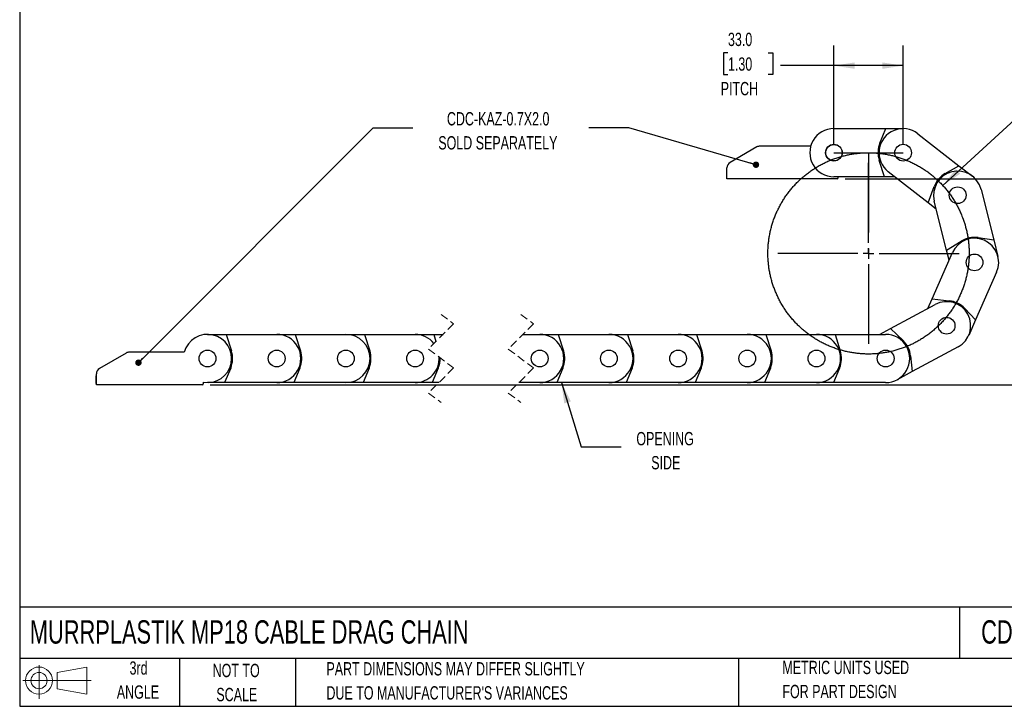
# Model space of a CAD drawing. Header units: millimetres. Extents: x 19 to 819, y 19 to 629.
# Tile 1 of 9: x 19 to 489, y 19 to 346. Entities that reach past the tile are written whole.
import ezdxf

# ---------------------------------------------------------------- set-up
doc = ezdxf.new("R2010")
doc.units = ezdxf.units.MM
doc.header["$LTSCALE"] = 3
doc.linetypes.add('CENTERX2', pattern=[20.32, 12.7, -2.54, 2.54, -2.54])
doc.linetypes.add('HIDDEN', pattern=[1.905, 1.27, -0.635])
doc.layers.add('CENTER', color=40, linetype='CENTERX2')
doc.layers.add('SLD-DEFPOINTS', color=7, linetype='Continuous')
doc.layers.add('DIMENSIONS', color=140, linetype='Continuous', lineweight=25)
doc.layers.add('TEXT', color=140, linetype='Continuous', lineweight=25)
doc.styles.add('SLDTEXTSTYLE0', font='TXT', dxfattribs={"width": 0.7})
doc.dimstyles.new('SLDDIMSTYLE0', dxfattribs={"dimtxt": 6.474023, "dimasz": 9.906, "dimexe": 0, "dimexo": 0.0625, "dimgap": 1.618506, "dimtad": 0, "dimtih": 1, "dimtoh": 1, "dimrnd": 1e-09, "dimzin": 4, "dimdsep": 46, "dimtxsty": 'SLDTEXTSTYLE0', "dimsah": 1, "dimcen": 0.09, "dimadec": 0, "dimazin": 1, "dimtfac": 1, "dimtofl": 0, "dimtmove": 0, "dimatfit": 3, "dimfxl": 0, "dimfrac": 2, "dimtolj": 1, "dimtzin": 12, "dimarcsym": 0})
doc.dimstyles.new('SLDDIMSTYLE1', dxfattribs={"dimtxt": 6.474023, "dimasz": 9.906, "dimexe": 0, "dimexo": 0.0625, "dimgap": 1.618506, "dimtad": 0, "dimtih": 1, "dimtoh": 1, "dimrnd": 1e-09, "dimzin": 4, "dimdsep": 46, "dimtxsty": 'SLDTEXTSTYLE0', "dimsah": 1, "dimcen": 0, "dimadec": 0, "dimazin": 1, "dimtfac": 1, "dimtofl": 0, "dimtmove": 0, "dimatfit": 3, "dimfxl": 0, "dimfrac": 2, "dimtolj": 1, "dimtzin": 12, "dimarcsym": 0})
doc.dimstyles.new('SLDDIMSTYLE2', dxfattribs={"dimtxt": 0.18, "dimasz": 9.906, "dimexe": 0, "dimexo": 0.0625, "dimgap": 0, "dimtad": 0, "dimtih": 1, "dimtoh": 1, "dimdec": 0, "dimrnd": 1e-09, "dimzin": 0, "dimdsep": 46, "dimtxsty": 'Standard', "dimsah": 1, "dimcen": 0.09, "dimadec": 0, "dimazin": 0, "dimtfac": 9.906, "dimtdec": 0, "dimtofl": 0, "dimtmove": 0, "dimatfit": 3, "dimfxl": 0, "dimfrac": 2, "dimtolj": 1, "dimtzin": 0, "dimarcsym": 0})
doc.dimstyles.new('SLDDIMSTYLE3', dxfattribs={"dimtxt": 0.18, "dimasz": 3.048, "dimexe": 0, "dimexo": 0.0625, "dimgap": 0, "dimtad": 0, "dimtih": 1, "dimtoh": 1, "dimdec": 0, "dimrnd": 1e-09, "dimzin": 0, "dimdsep": 46, "dimtxsty": 'Standard', "dimblk1": 'DOT', "dimblk2": 'DOT', "dimsah": 1, "dimcen": 0.09, "dimadec": 0, "dimazin": 0, "dimtfac": 3.048, "dimtdec": 0, "dimtofl": 0, "dimtmove": 0, "dimatfit": 3, "dimldrblk": 'DOT', "dimfxl": 0, "dimfrac": 2, "dimtolj": 1, "dimtzin": 0, "dimarcsym": 0})

# ---------------------------------------------------------------- blocks, each defined once
blk = doc.blocks.new('Block11')
at = {"color": 7, "linetype": 'Continuous', "lineweight": 18}
for p, q in [((7.77, 15.93), (7.77, 0)), ((16.44, 12.5), (30.53, 15.1)), ((30.53, 15.1), (30.53, 2.19)), ((16.44, 4.79), (16.44, 12.5)), ((0, 8.65), (32.62, 8.65)), ((16.44, 4.79), (30.53, 2.19))]:
    blk.add_line(p, q, dxfattribs=at)
for radius in [6.45, 3.86]:
    blk.add_circle((7.77, 8.65), radius, dxfattribs=at)
blk = doc.blocks.new('Block12')
at = {"layer": 'SLD-DEFPOINTS'}
blk.add_blockref('Block11', (0, 0), dxfattribs=at)
blk = doc.blocks.new('SW_BROKEN_VIEW_0')
at = {"color": 0, "linetype": 'CENTERX2'}
for p, q in [((0, 0), (33, 0)), ((16.5, 0), (16.5, -48))]:
    blk.add_line(p, q, dxfattribs=at)
at = {"color": 0}
blk.add_open_spline([(62.4, -33.97), (61.76, -32), (61.03, -30.07), (60.21, -28.17), (59.32, -26.31), (58.35, -24.49), (57.3, -22.71), (56.17, -20.98), (54.97, -19.3), (53.7, -17.67), (52.36, -16.1), (50.96, -14.58), (49.49, -13.13), (47.96, -11.74), (46.37, -10.42), (44.72, -9.17), (43.03, -8), (41.28, -6.89), (39.49, -5.86), (37.66, -4.91), (35.78, -4.04), (33.87, -3.25), (31.93, -2.55), (29.96, -1.93), (27.97, -1.39), (25.95, -0.94), (23.92, -0.58), (21.87, -0.3), (19.81, -0.11), (17.75, -0.02), (15.69, -0.01), (13.62, -0.09), (11.56, -0.25), (9.51, -0.51), (7.48, -0.86), (5.46, -1.29), (3.46, -1.81), (1.48, -2.41), (-0.47, -3.1), (-2.38, -3.87), (-4.26, -4.72), (-6.11, -5.66), (-7.91, -6.67), (-9.66, -7.76), (-11.37, -8.92), (-13.02, -10.15), (-14.63, -11.46), (-16.17, -12.83), (-17.65, -14.27), (-19.07, -15.77), (-20.42, -17.33), (-21.71, -18.95), (-22.92, -20.62), (-24.07, -22.34), (-25.13, -24.11), (-26.12, -25.92), (-27.03, -27.78), (-27.86, -29.67), (-28.61, -31.59), (-29.27, -33.55), (-29.85, -35.53), (-30.35, -37.54), (-30.75, -39.56), (-31.07, -41.6), (-31.3, -43.66), (-31.45, -45.72), (-31.5, -47.78), (-31.46, -49.85), (-31.34, -51.91), (-31.13, -53.96), (-30.83, -56.01), (-30.44, -58.04), (-29.96, -60.05), (-29.4, -62.03), (-28.76, -64), (-28.03, -65.93), (-27.21, -67.83), (-26.32, -69.69), (-25.35, -71.51), (-24.3, -73.29), (-23.17, -75.02), (-21.97, -76.7), (-20.7, -78.33), (-19.36, -79.9), (-17.96, -81.42), (-16.49, -82.87), (-14.96, -84.26), (-13.37, -85.58), (-11.72, -86.83), (-10.03, -88), (-8.28, -89.11), (-6.49, -90.14), (-4.66, -91.09), (-2.78, -91.96), (-0.87, -92.75), (1.07, -93.45), (3.04, -94.07), (5.03, -94.61), (7.05, -95.06), (9.08, -95.42), (11.13, -95.7), (13.19, -95.89), (15.25, -95.98), (17.31, -95.99), (19.38, -95.91), (21.44, -95.75), (23.49, -95.49), (25.52, -95.14), (27.54, -94.71), (29.54, -94.19), (31.52, -93.59), (33.47, -92.9), (35.38, -92.13), (37.26, -91.28), (39.11, -90.34), (40.91, -89.33), (42.66, -88.24), (44.37, -87.08), (46.02, -85.85), (47.63, -84.54), (49.17, -83.17), (50.65, -81.73), (52.07, -80.23), (53.42, -78.67), (54.71, -77.05), (55.92, -75.38), (57.07, -73.66), (58.13, -71.89), (59.12, -70.08), (60.03, -68.22), (60.86, -66.33), (61.61, -64.41), (62.27, -62.45), (62.85, -60.47), (63.35, -58.46), (63.75, -56.44), (64.07, -54.4), (64.3, -52.34), (64.45, -50.28), (64.5, -48.22), (64.46, -46.15), (64.34, -44.09), (64.13, -42.04), (63.83, -39.99), (63.44, -37.96), (62.96, -35.95), (62.4, -33.97), (62.6, -34.63), (62.4, -33.97)], degree=3, knots=[0, 0, 0, 0, 0.006849, 0.013699, 0.020548, 0.027397, 0.034247, 0.041096, 0.047945, 0.054794, 0.061644, 0.068493, 0.075342, 0.082192, 0.089041, 0.09589, 0.10274, 0.109589, 0.116438, 0.123288, 0.130137, 0.136986, 0.143836, 0.150685, 0.157534, 0.164383, 0.171233, 0.178082, 0.184931, 0.191781, 0.19863, 0.205479, 0.212329, 0.219178, 0.226027, 0.232877, 0.239726, 0.246575, 0.253425, 0.260274, 0.267123, 0.273973, 0.280822, 0.287671, 0.29452, 0.30137, 0.308219, 0.315068, 0.321918, 0.328767, 0.335616, 0.342466, 0.349315, 0.356164, 0.363014, 0.369863, 0.376712, 0.383562, 0.390411, 0.39726, 0.40411, 0.410959, 0.417808, 0.424657, 0.431507, 0.438356, 0.445205, 0.452055, 0.458904, 0.465753, 0.472603, 0.479452, 0.486301, 0.493151, 0.5, 0.506849, 0.513699, 0.520548, 0.527397, 0.534247, 0.541096, 0.547945, 0.554795, 0.561644, 0.568493, 0.575342, 0.582192, 0.589041, 0.59589, 0.60274, 0.609589, 0.616438, 0.623288, 0.630137, 0.636986, 0.643836, 0.650685, 0.657534, 0.664384, 0.671233, 0.678082, 0.684931, 0.691781, 0.69863, 0.705479, 0.712329, 0.719178, 0.726027, 0.732877, 0.739726, 0.746575, 0.753425, 0.760274, 0.767123, 0.773973, 0.780822, 0.787671, 0.794521, 0.80137, 0.808219, 0.815068, 0.821918, 0.828767, 0.835616, 0.842466, 0.849315, 0.856164, 0.863014, 0.869863, 0.876712, 0.883562, 0.890411, 0.89726, 0.90411, 0.910959, 0.917808, 0.924658, 0.931507, 0.938356, 0.945205, 0.952055, 0.958904, 0.965753, 0.972603, 0.979452, 0.986301, 0.993151, 1, 1, 1, 1], dxfattribs=at)
blk = doc.blocks.new('_D')
at = {"layer": 'DIMENSIONS'}
for p, q in [((407.39, 286.76), (407.39, 333.98)), ((440.39, 286.76), (440.39, 333.98)), ((356.86, 330.51), (354.69, 330.51)), ((354.69, 330.51), (354.69, 320.22)), ((376.1, 330.51), (378.27, 330.51)), ((378.27, 330.51), (378.27, 320.22)), ((407.39, 324.45), (381.9, 324.45)), ((440.39, 324.45), (407.39, 324.45)), ((354.69, 320.22), (356.86, 320.22)), ((378.27, 320.22), (376.1, 320.22))]:
    blk.add_line(p, q, dxfattribs=at)
for points in [[(407.39, 324.45), (417.29, 322.93), (417.29, 325.98)], [(440.39, 324.45), (430.48, 325.98), (430.48, 322.93)]]:
    blk.add_solid(points, dxfattribs=at)
at = {"layer": 'DIMENSIONS', "char_height": 6.35, "attachment_point": 1, "style": 'SLDTEXTSTYLE0'}
for s, insert in [('33.0', (356.86, 340.14)), ('1.30', (356.86, 328.4)), ('PITCH', (353.39, 316.67))]:
    blk.add_mtext(s, dxfattribs=dict(at, insert=insert))
blk = doc.blocks.new('_D_1')
at = {"layer": 'DIMENSIONS'}
for p, q in [((549.47, 320.66), (547.29, 320.66)), ((547.29, 320.66), (547.29, 310.37)), ((568.7, 320.66), (570.88, 320.66)), ((570.88, 320.66), (570.88, 310.37)), ((459.3, 267.36), (507.27, 311.26)), ((507.27, 311.26), (523.94, 311.26)), ((547.29, 310.37), (549.47, 310.37)), ((570.88, 310.37), (568.7, 310.37))]:
    blk.add_line(p, q, dxfattribs=at)
blk.add_solid([(459.3, 267.36), (467.64, 272.92), (465.58, 275.17)], dxfattribs=at)
at = {"layer": 'DIMENSIONS', "char_height": 6.35, "attachment_point": 1, "style": 'SLDTEXTSTYLE0'}
for s, insert in [('R48.0', (546.52, 330.29)), ('1.89', (549.47, 318.56)), ('BEND RADIUS', (528.71, 306.82))]:
    blk.add_mtext(s, dxfattribs=dict(at, insert=insert))
blk = doc.blocks.new('_D_2')
at = {"layer": 'DIMENSIONS'}
for p, q in [((412.7, 270.45), (532.58, 270.45)), ((523.06, 270.45), (523.06, 233.6)), ((513.44, 221.87), (511.26, 221.87)), ((511.26, 221.87), (511.26, 211.58)), ((532.68, 221.87), (534.85, 221.87)), ((534.85, 221.87), (534.85, 211.58)), ((511.26, 211.58), (513.44, 211.58)), ((534.85, 211.58), (532.68, 211.58)), ((523.06, 172.26), (523.06, 210.13)), ((109.94, 172.26), (532.58, 172.26))]:
    blk.add_line(p, q, dxfattribs=at)
for points in [[(523.06, 270.45), (521.53, 260.55), (524.58, 260.55)], [(523.06, 172.26), (524.58, 182.16), (521.53, 182.16)]]:
    blk.add_solid(points, dxfattribs=at)
at = {"layer": 'DIMENSIONS', "char_height": 6.35, "attachment_point": 1, "style": 'SLDTEXTSTYLE0'}
for s, insert in [('96.0', (513.44, 231.5)), ('3.78', (513.44, 219.76))]:
    blk.add_mtext(s, dxfattribs=dict(at, insert=insert))
blk = doc.blocks.new('_Dot')
at = {"color": 0, "linetype": 'ByBlock', "lineweight": -2}
blk.add_line((-0.5, 0), (-1, 0), dxfattribs=at)
at = {"color": 0, "linetype": 'ByBlock', "const_width": 0.5}
blk.add_lwpolyline([(-0.25, 0, 1), (0.25, 0, 1)], format="xyb", close=True, dxfattribs=at)
blk = doc.blocks.new('SW_CENTERMARKSYMBOL_0')
at = {"layer": 'CENTER', "color": 0}
for p, q in [((0, 5.08), (0, 50.54)), ((-5.08, 0), (-50.54, 0)), ((0, 0), (-2.54, 0)), ((0, 0), (0, 2.54)), ((0, 0), (0, -2.54)), ((0, 0), (2.54, 0)), ((5.08, 0), (50.54, 0)), ((0, -5.08), (0, -50.54))]:
    blk.add_line(p, q, dxfattribs=at)

msp = doc.modelspace()

# ---------------------------------------------------------------- linework, layer by layer
for p, q in [((407.388, 294.452), (432.217, 294.452)), ((429.347, 287.525), (432.217, 294.452)), ((432.217, 294.452), (440.388, 294.452)), ((447.459, 292.021), (467.04, 276.755)), ((370.623, 285.671), (357.888, 278.318)), ((396.319, 286.072), (372.123, 286.072)), ((431.529, 271.452), (429.01, 279.299)), ((356.388, 270.452), (356.388, 275.72)), ((452.356, 259.039), (433.317, 273.882)), ((460.518, 273.056), (467.04, 276.755)), ((467.04, 276.755), (473.484, 271.731)), ((408.888, 270.452), (356.388, 270.452)), ((431.529, 271.452), (407.388, 271.452)), ((409.388, 270.952), (409.388, 271.452)), ((436.435, 271.452), (431.529, 271.452)), ((452.356, 259.039), (455.194, 266.777)), ((477.566, 265.467), (483.622, 241.388)), ((456.225, 256.023), (452.356, 259.039)), ((461.149, 236.444), (455.26, 259.857)), ((461.149, 236.444), (468.145, 240.802)), ((476.205, 242.481), (483.622, 241.388)), ((483.622, 241.388), (485.615, 233.464)), ((454.192, 213.219), (463.942, 235.303)), ((462.346, 231.687), (461.149, 236.444)), ((484.983, 226.014), (474.954, 203.3)), ((452.21, 208.731), (454.192, 213.219)), ((454.192, 213.219), (462.388, 212.354)), ((434.424, 199.18), (455.693, 210.602)), ((469.777, 208.723), (474.954, 203.3)), ((474.954, 203.3), (471.654, 195.825)), ((429.168, 196.357), (434.424, 199.18)), ((434.424, 199.18), (440.356, 193.459)), ((108.634, 196.357), (117.493, 196.357)), ((117.493, 196.357), (120.012, 188.51)), ((117.493, 196.357), (141.634, 196.357)), ((141.634, 196.357), (150.493, 196.357)), ((150.493, 196.357), (153.012, 188.51)), ((150.493, 196.357), (174.634, 196.357)), ((174.634, 196.357), (183.493, 196.357)), ((183.493, 196.357), (186.012, 188.51)), ((183.493, 196.357), (207.634, 196.357)), ((207.634, 196.357), (216.493, 196.357)), ((216.493, 196.357), (217.583, 192.96)), ((216.493, 196.357), (220.981, 196.357)), ((259.081, 196.357), (267.061, 196.357)), ((267.061, 196.357), (275.919, 196.357)), ((275.919, 196.357), (300.061, 196.357)), ((275.919, 196.357), (278.439, 188.51)), ((300.061, 196.357), (308.919, 196.357)), ((308.919, 196.357), (333.061, 196.357)), ((308.919, 196.357), (311.439, 188.51)), ((333.061, 196.357), (341.919, 196.357)), ((341.919, 196.357), (344.439, 188.51)), ((341.919, 196.357), (366.061, 196.357)), ((366.061, 196.357), (374.919, 196.357)), ((374.919, 196.357), (377.439, 188.51)), ((374.919, 196.357), (399.061, 196.357)), ((399.061, 196.357), (407.919, 196.357)), ((407.919, 196.357), (432.061, 196.357)), ((407.919, 196.357), (410.439, 188.51)), ((97.533, 187.859), (71.337, 187.859)), ((466.575, 190.339), (444.7, 178.592)), ((69.837, 187.457), (57.134, 180.123)), ((443.951, 186.052), (444.7, 178.592)), ((119.674, 180.284), (116.805, 173.357)), ((152.674, 180.284), (149.805, 173.357)), ((185.674, 180.284), (182.805, 173.357)), ((218.674, 180.284), (215.805, 173.357)), ((278.101, 180.284), (275.232, 173.357)), ((311.101, 180.284), (308.232, 173.357)), ((344.101, 180.284), (341.232, 173.357)), ((377.101, 180.284), (374.232, 173.357)), ((410.101, 180.284), (407.232, 173.357)), ((444.7, 178.592), (437.502, 174.726)), ((55.434, 176.557), (55.434, 172.957)), ((55.434, 176.557), (55.634, 176.557)), ((55.634, 172.257), (55.634, 177.525)), ((55.434, 172.957), (55.634, 172.957)), ((106.134, 172.257), (55.634, 172.257)), ((106.634, 173.533), (106.634, 172.757)), ((116.805, 173.357), (108.634, 173.357)), ((141.634, 173.357), (116.805, 173.357)), ((149.805, 173.357), (141.634, 173.357)), ((174.634, 173.357), (149.805, 173.357)), ((182.805, 173.357), (174.634, 173.357)), ((207.634, 173.357), (182.805, 173.357)), ((215.805, 173.357), (207.634, 173.357)), ((219.006, 173.357), (215.805, 173.357)), ((267.061, 173.357), (257.106, 173.357)), ((275.232, 173.357), (267.061, 173.357)), ((300.061, 173.357), (275.232, 173.357)), ((308.232, 173.357), (300.061, 173.357)), ((333.061, 173.357), (308.232, 173.357)), ((341.232, 173.357), (333.061, 173.357)), ((366.061, 173.357), (341.232, 173.357)), ((374.232, 173.357), (366.061, 173.357)), ((399.061, 173.357), (374.232, 173.357)), ((407.232, 173.357), (399.061, 173.357)), ((432.061, 173.357), (407.232, 173.357))]:
    msp.add_line(p, q)
at = {"color": 7, "linetype": 'HIDDEN', "lineweight": 18}
for p, q in [((219.993, 205.882), (225.993, 201.37)), ((258.093, 205.882), (264.093, 201.37)), ((225.993, 201.37), (213.993, 189.37)), ((264.093, 201.37), (252.093, 189.37)), ((213.993, 189.37), (225.993, 180.345)), ((252.093, 189.37), (264.093, 180.345)), ((225.993, 180.345), (213.993, 168.345)), ((264.093, 180.345), (252.093, 168.345)), ((213.993, 168.345), (219.993, 163.832)), ((252.093, 168.345), (258.093, 163.832))]:
    msp.add_line(p, q, dxfattribs=at)
for centre, radius in [((407.388, 282.952), 4), ((407.388, 282.952), 3.9), ((440.388, 282.952), 4), ((466.413, 262.662), 4), ((466.413, 262.662), 4), ((474.463, 230.659), 4), ((474.463, 230.659), 4), ((461.134, 200.47), 4), ((461.134, 200.47), 4), ((108.634, 184.857), 4), ((141.634, 184.857), 4), ((174.634, 184.857), 4), ((207.634, 184.857), 4), ((267.061, 184.857), 4), ((300.061, 184.857), 4), ((333.061, 184.857), 4), ((366.061, 184.857), 4), ((399.061, 184.857), 4), ((432.061, 184.857), 4), ((432.061, 184.857), 4)]:
    msp.add_circle(centre, radius)
for centre, radius, start, end in [((407.388, 282.952), 11.5, 89.99999, 270.00001), ((440.388, 282.952), 11.5, 52.05919, 232.05923), ((440.388, 282.952), 11.95, 157.50007, 197.80014), ((372.123, 283.072), 3, 89.99971, 119.99993), ((359.388, 275.72), 3, 119.99901, 180.00066), ((466.413, 262.662), 11.5, 14.1184, 194.11832), ((466.413, 262.662), 11.95, 119.55951, 159.85894), ((408.888, 270.952), 0.5, 270.00079, 0.00006), ((474.463, 230.659), 11.5, 336.17758, 156.17754), ((474.463, 230.659), 11.95, 81.61845, 121.91832), ((461.134, 200.47), 11.5, 298.23683, 118.23664), ((461.134, 200.47), 11.95, 43.67729, 83.97781), ((108.634, 184.857), 11.5, 259.98457, 164.86932), ((141.634, 184.857), 11.5, 269.99999, 90.00001), ((174.634, 184.857), 11.5, 270.00014, 89.99986), ((207.652, 184.955), 11.403, 38.14204, 90.09121), ((267.061, 184.857), 11.5, 269.99999, 90.00001), ((300.061, 184.857), 11.5, 269.99999, 90.00001), ((333.061, 184.857), 11.5, 269.99999, 90.00001), ((366.061, 184.857), 11.5, 269.99999, 90.00001), ((399.061, 184.857), 11.5, 269.99999, 90.00001), ((432.061, 184.857), 11.5, 269.99999, 90.00001), ((432.061, 184.857), 11.95, 5.73657, 46.03718), ((71.337, 184.859), 3, 90.00069, 119.99979), ((108.634, 184.857), 11.95, 337.50026, 17.79953), ((141.634, 184.857), 11.95, 337.49946, 17.80033), ((174.634, 184.857), 11.95, 337.50007, 17.80014), ((267.061, 184.857), 11.95, 337.50026, 17.79953), ((300.061, 184.857), 11.95, 337.49946, 17.80033), ((333.061, 184.857), 11.95, 337.50007, 17.80014), ((366.061, 184.857), 11.95, 337.50007, 17.80014), ((399.061, 184.857), 11.95, 337.50026, 17.79953), ((207.659, 184.806), 11.449, 269.87342, 3.67468), ((207.875, 184.793), 11.703, 337.3394, 1.86724), ((58.634, 177.525), 3, 119.99888, 180.00079), ((106.134, 172.757), 0.5, 270.00152, 359.99933)]:
    msp.add_arc(centre, radius, start, end)
at = {"layer": 'TEXT'}
for p, q in [((19.05, 628.65), (19.05, 19.05)), ((819.15, 66.378), (19.05, 66.378)), ((467.277, 66.378), (467.277, 41.91)), ((819.15, 41.91), (19.05, 41.91)), ((95.25, 41.91), (95.25, 19.05)), ((150.635, 41.91), (150.635, 19.05)), ((361.939, 41.91), (361.939, 19.05)), ((19.05, 19.05), (819.15, 19.05))]:
    msp.add_line(p, q, dxfattribs=at)

# ---------------------------------------------------------------- block references
at = {"color": 7, "linetype": 'Continuous'}
msp.add_blockref('SW_BROKEN_VIEW_0', (407.388, 282.952), dxfattribs=at)
at = {"layer": 'CENTER'}
msp.add_blockref('SW_CENTERMARKSYMBOL_0', (423.888, 234.952), dxfattribs=at)
at = {"layer": 'SLD-DEFPOINTS'}
msp.add_blockref('Block12', (20.514, 22.662), dxfattribs=at)

# ---------------------------------------------------------------- texts
at = {"layer": 'TEXT', "style": 'SLDTEXTSTYLE0'}
for s, insert, char_height, attachment_point in [('CDC-KAZ-0.7X2.0', (247.261, 302.301), 6.35, 2), ('SOLD SEPARATELY', (247.113, 290.834), 6.35, 2), ('OPENING', (326.876, 149.81), 6.35, 2), ('SIDE', (327.196, 138.344), 6.35, 2), ('MURRPLASTIK MP18 CABLE DRAG CHAIN', (23.897, 60.056), 11.1125, 1), ('CDC-0.7X2.0R1.9T', (477.623, 60.056), 11.1125, 1), ('3rd', (75.74, 40.48), 6.35, 2), ('NOT TO', (122.305, 39.296), 6.35, 2), ('PART DIMENSIONS MAY DIFFER SLIGHTLY', (165.358, 40.102), 6.35, 1), ('METRIC UNITS USED', (382.813, 40.748), 6.35, 1), ('ANGLE', (75.447, 29.013), 6.35, 2), ("DUE TO MANUFACTURER'S VARIANCES", (165.358, 28.636), 6.35, 1), ('FOR PART DESIGN', (382.813, 29.281), 6.35, 1), ('SCALE', (122.594, 27.829), 6.35, 2)]:
    msp.add_mtext(s, dxfattribs=dict(at, insert=insert, char_height=char_height, attachment_point=attachment_point))

# ---------------------------------------------------------------- dimensions: what is measured, and where the dimension line sits
at = {"layer": 'DIMENSIONS'}
dim = msp.add_linear_dim(base=(440.388, 324.452), p1=(407.388, 282.952), p2=(440.388, 282.952), text='<>\\PPITCH', dimstyle='SLDDIMSTYLE0', dxfattribs=at)
dim.commit()
dim.dimension.update_dxf_attribs({"geometry": '_D', "text_midpoint": (366.48, 324.452), "dimtype": 160})
dim = msp.add_radius_dim(center=(423.888, 234.952), mpoint=(459.299, 267.356), text='<>\\PBEND RADIUS', dimstyle='SLDDIMSTYLE1', dxfattribs=at)
dim.commit()
dim.dimension.update_dxf_attribs({"geometry": '_D_1', "text_midpoint": (559.085, 314.604), "dimtype": 164})
dim = msp.add_linear_dim(base=(523.0566, 172.2573), p1=(408.8878, 270.4518), p2=(106.1341, 172.2573), angle=90, dimstyle='SLDDIMSTYLE0', dxfattribs=at)
dim.commit()
dim.dimension.update_dxf_attribs({"geometry": '_D_2', "text_midpoint": (523.0566, 221.8652), "dimtype": 160})

# ---------------------------------------------------------------- leaders
at = {"layer": 'TEXT'}
for points, dimstyle in [([(75.681, 182.848), (187.578, 294.731), (206.628, 294.731)], 'SLDDIMSTYLE3'), ([(370.213, 277.211), (309.546, 294.731), (290.496, 294.731)], 'SLDDIMSTYLE3'), ([(277.425, 173.357), (286.861, 142.74), (305.911, 142.74)], 'SLDDIMSTYLE2')]:
    msp.add_leader(points, dimstyle=dimstyle, dxfattribs=at)

doc.saveas('drawing.dxf')
